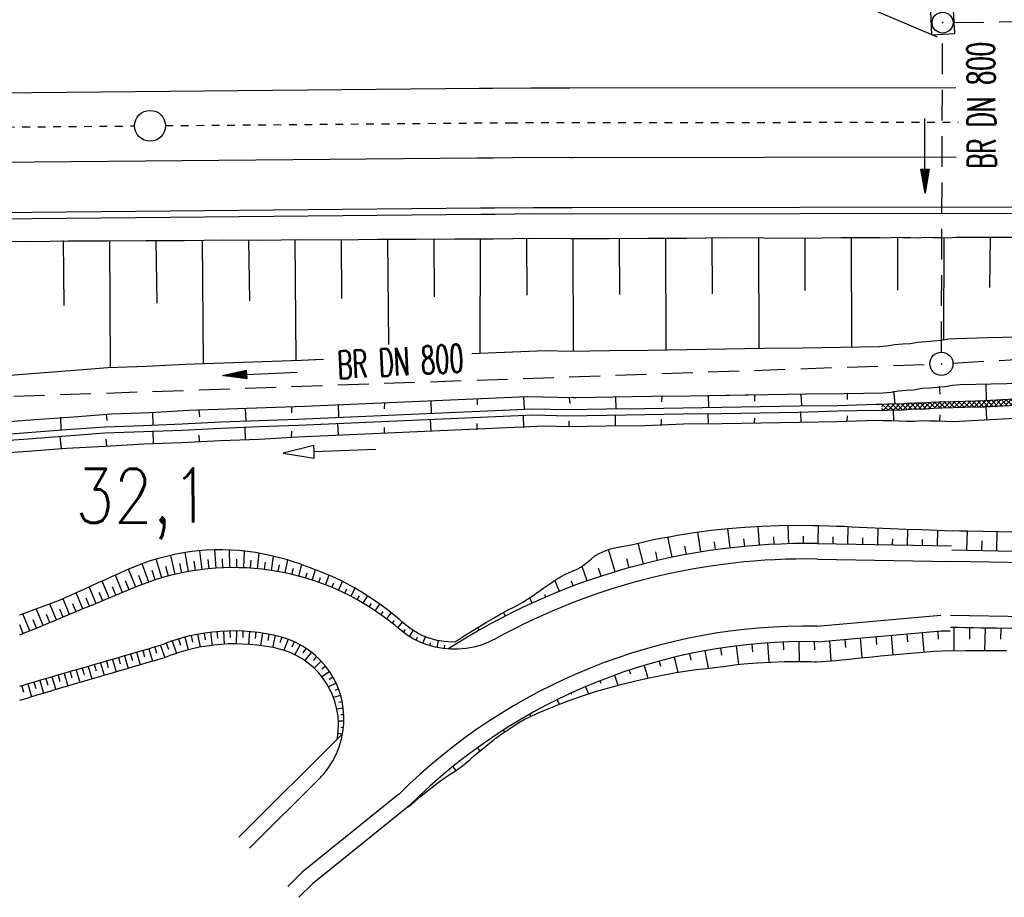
# Model space of a CAD drawing. Extents: x 0 to 1135, y 0 to 420.
# Tile 34 of 81: x 649 to 713, y 129 to 186. Entities that reach past the tile are written whole.
import ezdxf
from ezdxf.enums import TextEntityAlignment as Align

# ---------------------------------------------------------------- set-up
doc = ezdxf.new("R2010")
doc.units = 0
doc.header["$LTSCALE"] = 2
doc.header["$MEASUREMENT"] = 0
for name, pattern in [('ACAD_ISO10W100W', [0.5, 0.25, -0.25]), ('AUSGEZOGEN', [0]), ('GESTRICH-X2', [1.5, 1, -0.5])]:
    doc.linetypes.add(name, pattern=pattern)
doc.layers.get('0').update_dxf_attribs({"color": 8, "linetype": 'AUSGEZOGEN'})
for name, color, linetype in [('Bahnachse', 7, 'CONTINUOUS'), ('Boeschungen', 15, 'CONTINUOUS'), ('Gleisachsen', 7, 'CONTINUOUS'), ('Kabelanlagen', 15, 'CONTINUOUS'), ('KANAL', 200, 'GESTRICH-X2'), ('MULDE', 8, 'AUSGEZOGEN'), ('PFEIL', 200, 'CONTINUOUS'), ('SCHSYMBOL', 200, 'AUSGEZOGEN'), ('TEXTO', 200, 'CONTINUOUS'), ('Wegböschungen', 15, 'CONTINUOUS'), ('Wege', 15, 'CONTINUOUS'), ('Zufahrt_RRB', 15, 'CONTINUOUS')]:
    doc.layers.add(name, color=color, linetype=linetype)
doc.styles.add('ROMANS', font='romans.shx', dxfattribs={"width": 0.8})

# ---------------------------------------------------------------- blocks, each defined once
blk = doc.blocks.new('*X44')
at = {"color": 0, "linetype": 'ByBlock'}
for p, q in [((91564, 4059), (91971, 4467)), ((91888, 4066), (92296, 4473)), ((92339, 4075), (91948, 4466)), ((92213, 4072), (92621, 4480)), ((92651, 4081), (92260, 4473)), ((92538, 4078), (92952, 4493)), ((92956, 4094), (92572, 4479)), ((92868, 4090), (93285, 4508)), ((93261, 4108), (92879, 4490)), ((93565, 4121), (93183, 4504)), ((93201, 4105), (93619, 4523)), ((93870, 4135), (93488, 4517)), ((93534, 4120), (93952, 4538)), ((94175, 4149), (93792, 4531)), ((93867, 4135), (94285, 4553)), ((94479, 4162), (94097, 4545)), ((94200, 4150), (94618, 4568)), ((94787, 4173), (94401, 4558)), ((94533, 4165), (94944, 4576)), ((95099, 4179), (94707, 4571)), ((94861, 4174), (95268, 4582)), ((95411, 4185), (95019, 4577)), ((95185, 4181), (95593, 4588)), ((95723, 4191), (95331, 4583)), ((95510, 4187), (95918, 4595)), ((96035, 4198), (95643, 4589)), ((95835, 4194), (96242, 4601)), ((96347, 4204), (95955, 4596)), ((96159, 4200), (96567, 4608)), ((96659, 4210), (96267, 4602)), ((96484, 4206), (96897, 4620)), ((96964, 4223), (96579, 4608)), ((96812, 4217), (97230, 4635)), ((97268, 4237), (96886, 4619)), ((97145, 4232), (97563, 4650)), ((97573, 4251), (97191, 4633)), ((97478, 4246), (97896, 4664)), ((97877, 4264), (97495, 4646)), ((98182, 4278), (97800, 4660)), ((97812, 4261), (98230, 4679)), ((98486, 4292), (98104, 4674)), ((98145, 4276), (98563, 4694)), ((98795, 4301), (98409, 4687)), ((98478, 4291), (98888, 4701)), ((99029, 4386), (98715, 4700)), ((98806, 4301), (99028, 4523)), ((74031, 3709), (74211, 3890)), ((74451, 3507), (74067, 3892)), ((74130, 3490), (74553, 3913)), ((74756, 3521), (74376, 3901)), ((74466, 3508), (74876, 3917)), ((75084, 3511), (74673, 3922)), ((74796, 3520), (75185, 3908)), ((75390, 3523), (74999, 3914)), ((75105, 3510), (75526, 3931)), ((75688, 3543), (75315, 3916)), ((75439, 3526), (75868, 3955)), ((75985, 3564), (75612, 3937)), ((75781, 3550), (76208, 3977)), ((76293, 3575), (75910, 3958)), ((76123, 3574), (76517, 3968)), ((76621, 3565), (76209, 3977)), ((76438, 3570), (76840, 3973)), ((76924, 3580), (76537, 3967)), ((76753, 3568), (77182, 3997)), ((77222, 3600), (76849, 3973)), ((77095, 3591), (77524, 4020)), ((77519, 3621), (77146, 3994)), ((77437, 3615), (77850, 4028)), ((77831, 3628), (77444, 4015)), ((78146, 3630), (77746, 4031)), ((77770, 3630), (78175, 4035)), ((78456, 3639), (78063, 4032)), ((78087, 3629), (78501, 4043)), ((78765, 3648), (78374, 4040)), ((78415, 3638), (78828, 4051)), ((79075, 3657), (78684, 4047)), ((78742, 3647), (79154, 4059)), ((79384, 3666), (78994, 4055)), ((79070, 3657), (79481, 4068)), ((79696, 3672), (79305, 4063)), ((79397, 3666), (79805, 4074)), ((80008, 3678), (79616, 4070)), ((79722, 3673), (80130, 4080)), ((80320, 3685), (79928, 4076)), ((80047, 3679), (80454, 4087)), ((80632, 3691), (80240, 4083)), ((80371, 3686), (80781, 4095)), ((80938, 3703), (80552, 4089)), ((80696, 3692), (81115, 4111)), ((81242, 3717), (80860, 4099)), ((81029, 3707), (81449, 4127)), ((81547, 3730), (81164, 4113)), ((81362, 3722), (81782, 4142)), ((81851, 3744), (81468, 4127)), ((81695, 3737), (82116, 4158)), ((82156, 3757), (81772, 4142)), ((82029, 3752), (82450, 4173)), ((82461, 3771), (82076, 4156)), ((82362, 3767), (82780, 4185)), ((82767, 3783), (82380, 4170)), ((83079, 3789), (82685, 4183)), ((82695, 3781), (83105, 4192)), ((83391, 3795), (82997, 4190)), ((83019, 3788), (83429, 4198)), ((83703, 3801), (83309, 4196)), ((83344, 3794), (83754, 4205)), ((84015, 3808), (83621, 4202)), ((83668, 3801), (84079, 4211)), ((84327, 3814), (83933, 4208)), ((83993, 3807), (84403, 4217)), ((84639, 3820), (84245, 4214)), ((84318, 3814), (84730, 4226)), ((84945, 3833), (84557, 4220)), ((84642, 3820), (85063, 4241)), ((85249, 3847), (84864, 4232)), ((84975, 3834), (85396, 4255)), ((85553, 3861), (85168, 4245)), ((85308, 3850), (85729, 4270)), ((85857, 3875), (85473, 4259)), ((85642, 3865), (86062, 4285)), ((86161, 3889), (85778, 4272)), ((85976, 3881), (86395, 4300)), ((86465, 3904), (86082, 4286)), ((86310, 3896), (86727, 4313)), ((86772, 3915), (86387, 4300)), ((86643, 3912), (87051, 4320)), ((87084, 3921), (86692, 4313)), ((86968, 3918), (87376, 4326)), ((87396, 3927), (87004, 4319)), ((87293, 3925), (87700, 4332)), ((87708, 3933), (87316, 4325)), ((87617, 3931), (88025, 4339)), ((88020, 3939), (87628, 4331)), ((88332, 3945), (87940, 4337)), ((87942, 3938), (88350, 4345)), ((88644, 3952), (88252, 4343)), ((88267, 3944), (88675, 4352)), ((88949, 3965), (88564, 4350)), ((88591, 3950), (89008, 4367)), ((89253, 3979), (88871, 4361)), ((88923, 3964), (89341, 4382)), ((89558, 3992), (89176, 4374)), ((89256, 3979), (89674, 4397)), ((89863, 4006), (89480, 4388)), ((89589, 3994), (90007, 4412)), ((90167, 4019), (89785, 4402)), ((89922, 4009), (90340, 4426)), ((90472, 4033), (90090, 4415)), ((90255, 4023), (90673, 4441)), ((90779, 4044), (90394, 4429)), ((90588, 4038), (90997, 4448)), ((91091, 4050), (90700, 4442)), ((90914, 4046), (91322, 4454)), ((91403, 4056), (91012, 4448)), ((91239, 4053), (91647, 4460)), ((91715, 4062), (91324, 4454)), ((92027, 4068), (91636, 4460)), ((74151, 3489), (74031, 3609))]:
    blk.add_line(p, q, dxfattribs=at)
blk = doc.blocks.new('GST')
at = {"color": 0}
blk.add_circle((0, 0), 0.75, dxfattribs=at)
blk.add_point((0, 0), dxfattribs=at)
blk = doc.blocks.new('10')
blk.add_blockref('GST', (0, 0))
blk = doc.blocks.new('20')
blk.add_lwpolyline([(-0.754, -0.751), (0.754, -0.751), (0.754, 0.75), (-0.754, 0.75)], close=True)
blk.add_circle((0, 0), 0.676)
blk.add_point((0, 0))
blk = doc.blocks.new('PFEIL2')
at = {"color": 0}
for p, q in [((0.88, 0.002), (-2.401, -0.012)), ((0.881, -0.271), (0.879, 0.276)), ((0.879, 0.276), (2.429, 0.009)), ((0.911, 0.27), (0.879, 0.265)), ((0.965, 0.261), (0.879, 0.246)), ((1.019, 0.252), (0.879, 0.228)), ((1.073, 0.242), (0.879, 0.209)), ((1.127, 0.233), (0.879, 0.191)), ((1.181, 0.224), (0.879, 0.172)), ((1.235, 0.214), (0.879, 0.154)), ((1.289, 0.205), (0.879, 0.135)), ((1.343, 0.196), (0.879, 0.117)), ((1.397, 0.187), (0.879, 0.098)), ((1.451, 0.177), (0.879, 0.08)), ((1.505, 0.168), (0.879, 0.061)), ((1.559, 0.159), (0.88, 0.043)), ((1.613, 0.149), (0.88, 0.024)), ((1.668, 0.14), (0.88, 0.006)), ((1.722, 0.131), (0.88, -0.013)), ((1.776, 0.121), (0.88, -0.031)), ((1.83, 0.112), (0.88, -0.05)), ((1.884, 0.103), (0.88, -0.068)), ((1.938, 0.094), (0.88, -0.087)), ((1.992, 0.084), (0.88, -0.105)), ((2.046, 0.075), (0.88, -0.124)), ((2.1, 0.066), (0.88, -0.142)), ((2.154, 0.056), (0.88, -0.161)), ((2.208, 0.047), (0.88, -0.179)), ((2.262, 0.038), (0.881, -0.198)), ((2.316, 0.029), (0.881, -0.216)), ((2.37, 0.019), (0.881, -0.235)), ((2.424, 0.01), (0.881, -0.253)), ((2.429, 0.009), (0.881, -0.271))]:
    blk.add_line(p, q, dxfattribs=at)

msp = doc.modelspace()

# ---------------------------------------------------------------- linework, layer by layer
at = {"layer": 'Bahnachse', "linetype": 'ACAD_ISO10W100W'}
for points in [[(564.285, 177.906), (656.554, 178.704)], [(658.554, 178.721), (680.878, 178.914), (709.909, 178.951)]]:
    msp.add_lwpolyline(points, dxfattribs=at)
at = {"layer": 'Bahnachse', "linetype": 'Continuous'}
msp.add_circle((657.554, 178.712), 1, dxfattribs=at)
at = {"layer": 'Boeschungen', "linetype": 'Continuous'}
for p, q in [((678.404, 163.974), (683.135, 164.154)), ((694.867, 161.266), (697.369, 161.305)), ((708.772, 160.841), (710.361, 160.89)), ((708.843, 160.439), (710.317, 160.489)), ((687.701, 159.284), (687.697, 159.984)), ((690.682, 159.352), (690.681, 159.714)), ((690.614, 159.349), (690.692, 159.352)), ((690.683, 159.352), (690.66, 159.351))]:
    msp.add_line(p, q, dxfattribs=at)
for points in [[(647.329, 171.24), (649.829, 171.228), (652.281, 171.267), (654.781, 171.256), (657.283, 171.294), (659.783, 171.282), (662.285, 171.321), (664.786, 171.309), (667.287, 171.347), (669.788, 171.336), (672.289, 171.374), (674.79, 171.362), (677.292, 171.4), (679.792, 171.389), (682.294, 171.427), (684.794, 171.415), (687.295, 171.404), (689.796, 171.442), (692.297, 171.43), (694.799, 171.469), (697.299, 171.457), (699.8, 171.445), (702.301, 171.484), (704.802, 171.472), (705.302, 171.459), (705.803, 171.497), (706.303, 171.485), (706.802, 171.472), (707.302, 171.46)], [(651.931, 171.276), (651.977, 167.074)], [(654.931, 171.252), (654.979, 163.048)], [(657.933, 171.278), (657.983, 167.225)], [(660.934, 171.304), (660.987, 163.3)], [(663.936, 171.33), (663.988, 167.377)], [(666.937, 171.356), (666.995, 163.552)], [(669.938, 171.332), (669.944, 167.531)], [(672.939, 171.358), (672.997, 164.549)], [(675.941, 171.384), (675.948, 167.632)], [(678.942, 171.41), (678.911, 163.992)], [(681.943, 171.386), (681.953, 167.734)], [(684.944, 171.412), (684.964, 164.109)], [(687.946, 171.438), (687.956, 167.786)], [(690.947, 171.464), (690.968, 164.211)], [(693.948, 171.44), (693.959, 167.838)], [(696.949, 171.466), (696.973, 164.299)], [(699.95, 171.442), (699.961, 168.038)], [(702.951, 171.467), (702.977, 164.394)], [(705.953, 171.493), (705.966, 168.072)], [(707.252, 171.461), (707.753, 171.499), (708.253, 171.487), (708.753, 171.474), (709.253, 171.462), (709.754, 171.5), (711.755, 171.5), (713.755, 171.501)], [(708.953, 171.469), (708.94, 164.868)], [(711.955, 171.495), (711.924, 168.245)], [(683.135, 164.154), (684.814, 164.113), (687.316, 164.151), (689.818, 164.189), (692.319, 164.228), (694.821, 164.266), (697.323, 164.304), (699.824, 164.342), (702.276, 164.382), (704.778, 164.42), (705.279, 164.458), (705.781, 164.546), (706.282, 164.583), (706.783, 164.621), (707.286, 164.709), (707.787, 164.746), (708.288, 164.784), (708.789, 164.821), (709.291, 164.909), (709.792, 164.947), (711.794, 164.997), (713.796, 165.048)], [(634.887, 161.593), (637.392, 161.782), (639.898, 161.97), (642.353, 162.159), (644.858, 162.348), (647.363, 162.486), (649.868, 162.674), (652.373, 162.863), (654.829, 163.052), (657.332, 163.14), (659.836, 163.279), (662.339, 163.367), (664.842, 163.455), (667.345, 163.543), (668.797, 163.608)], [(636.991, 161.752), (637.392, 161.782), (639.898, 161.97), (642.353, 162.159), (644.858, 162.348), (647.363, 162.486), (649.868, 162.674), (652.373, 162.863), (654.829, 163.052), (657.332, 163.14), (659.836, 163.279), (662.339, 163.367), (664.842, 163.455), (667.345, 163.543), (668.658, 163.601)], [(702.705, 161.391), (702.696, 160.991)], [(705.71, 161.517), (705.79, 160.715)], [(708.668, 161.844), (708.706, 161.343)], [(711.673, 161.97), (711.698, 160.969)], [(631.656, 157.19), (635.112, 158.602), (637.617, 158.79), (640.122, 158.978), (642.578, 159.168), (645.083, 159.356), (647.587, 159.494), (650.093, 159.683), (652.598, 159.871), (655.054, 160.06), (657.557, 160.149), (660.061, 160.287), (662.564, 160.375), (665.067, 160.464), (667.57, 160.552), (681.988, 161.189)], [(672.731, 160.78), (672.721, 160.38)], [(675.735, 160.906), (675.766, 160.105)], [(678.739, 161.032), (678.729, 160.632)], [(681.743, 161.158), (681.774, 160.357)], [(682.349, 160.393), (684.624, 160.337), (687.076, 160.376), (689.577, 160.414), (692.079, 160.453), (694.581, 160.491), (697.083, 160.529), (699.584, 160.568), (702.086, 160.606), (704.589, 160.694), (705.089, 160.682), (705.59, 160.719), (706.09, 160.707), (706.591, 160.745), (707.092, 160.782), (707.592, 160.77), (708.093, 160.808), (708.594, 160.845), (708.772, 160.841)], [(684.692, 161.085), (684.734, 160.734)], [(687.695, 161.161), (687.726, 160.36)], [(690.697, 161.187), (690.688, 160.837)], [(693.7, 161.263), (693.73, 160.462)], [(696.701, 161.289), (696.691, 160.889)], [(699.703, 161.315), (699.735, 160.614)], [(710.361, 160.89), (711.597, 160.921), (713.55, 161.023)], [(632.306, 156.663), (637.151, 157.957), (639.655, 158.095), (642.16, 158.283), (644.666, 158.472), (647.171, 158.66), (649.627, 158.849), (652.132, 159.038), (654.637, 159.226), (657.14, 159.314), (659.643, 159.402), (662.148, 159.541), (664.6, 159.63), (667.103, 159.719), (682.349, 160.393)], [(657.711, 160.15), (657.741, 159.349)], [(660.715, 160.276), (660.755, 159.875)], [(663.719, 160.402), (663.749, 159.601)], [(666.723, 160.528), (666.713, 160.128)], [(669.727, 160.654), (669.758, 159.853)], [(682.389, 159.992), (684.614, 159.937), (687.116, 159.975), (689.618, 160.013), (692.069, 160.053), (694.571, 160.091), (697.073, 160.129), (699.574, 160.168), (702.077, 160.256), (704.579, 160.294), (705.079, 160.282), (705.58, 160.32), (706.08, 160.307), (706.581, 160.345), (707.082, 160.383), (707.582, 160.37), (708.083, 160.408), (708.584, 160.446), (708.843, 160.439)], [(693.67, 160.063), (693.704, 159.412)], [(699.676, 160.215), (699.708, 159.514)], [(705.68, 160.317), (705.713, 159.616)], [(710.317, 160.489), (711.587, 160.521), (713.59, 160.622)], [(711.688, 160.569), (711.716, 159.668)], [(632.397, 156.499), (637.191, 157.556), (639.645, 157.695), (642.151, 157.884), (644.656, 158.072), (647.161, 158.26), (649.667, 158.448), (652.122, 158.638), (654.628, 158.826), (657.131, 158.914), (659.633, 159.003), (662.138, 159.141), (664.641, 159.229), (667.144, 159.317), (682.389, 159.992)], [(651.752, 159.847), (651.781, 158.996)], [(654.707, 160.024), (654.747, 159.623)], [(669.698, 159.454), (669.728, 158.653)], [(675.706, 159.706), (675.736, 158.905)], [(678.74, 159.031), (678.75, 159.431)], [(681.714, 159.958), (681.744, 159.157)], [(683.097, 159.274), (684.597, 159.237), (687.099, 159.275), (689.6, 159.313), (692.103, 159.402), (694.605, 159.44), (697.107, 159.478), (699.608, 159.517), (702.06, 159.556), (704.563, 159.644), (705.063, 159.632), (705.563, 159.62), (706.063, 159.607), (706.562, 159.595), (707.062, 159.583), (707.563, 159.62), (708.063, 159.608), (708.563, 159.596), (709.063, 159.583), (709.563, 159.571), (711.566, 159.672), (713.569, 159.772)], [(684.697, 159.234), (684.705, 159.584)], [(696.707, 159.488), (696.714, 159.788)], [(702.711, 159.59), (702.72, 159.94)], [(708.713, 159.592), (708.723, 159.992)], [(632.948, 155.759), (637.171, 156.756), (639.677, 156.944), (642.182, 157.133), (644.636, 157.272), (647.142, 157.46), (649.647, 157.649), (652.152, 157.837), (654.657, 157.975), (657.161, 158.113), (659.614, 158.203), (662.118, 158.341), (664.621, 158.429), (667.125, 158.568), (683.097, 159.274)], [(657.732, 158.949), (657.762, 158.149)], [(663.69, 159.203), (663.72, 158.402)], [(666.724, 158.528), (666.734, 158.927)], [(672.732, 158.779), (672.742, 159.179)], [(651.721, 158.598), (651.801, 157.795)], [(654.757, 157.973), (654.718, 158.424)], [(660.766, 158.274), (660.726, 158.676)], [(672.173, 157.76), (668.176, 157.598), (668.16, 157.998), (666.178, 157.517), (668.192, 157.198), (668.176, 157.598)]]:
    msp.add_lwpolyline(points, dxfattribs=at)
msp.add_lwpolyline([(681.998, 161.191), (684.956, 161.118, 0.009995), (685.156, 161.118), (687.558, 161.154), (690.059, 161.193), (692.561, 161.231), (695.063, 161.269), (697.565, 161.308), (700.066, 161.346), (702.518, 161.385), (705.02, 161.424), (705.521, 161.461), (706.023, 161.549), (706.524, 161.587), (707.025, 161.624), (707.528, 161.712), (708.029, 161.75), (708.53, 161.787), (709.031, 161.825), (709.533, 161.912), (710.034, 161.95), (712.036, 162.001), (714.038, 162.051)], format="xyb", dxfattribs=at)
at = {"layer": 'Gleisachsen', "linetype": 'Continuous'}
for p, q in [((539.745, 179.835), (678.888, 181.147)), ((684.735, 181.169), (709.741, 181.201)), ((539.784, 175.333), (678.739, 176.646)), ((684.894, 176.669), (709.754, 176.701))]:
    msp.add_line(p, q, dxfattribs=at)
for points in [[(678.888, 181.147), (679.733, 181.143), (682.234, 181.181), (684.735, 181.17)], [(678.739, 176.646), (679.772, 176.641), (682.273, 176.679), (684.774, 176.667), (684.894, 176.669)]]:
    msp.add_lwpolyline(points, dxfattribs=at)
at = {"layer": 'Kabelanlagen', "linetype": 'Continuous'}
for p, q in [((684.892, 173.419), (715.61, 173.458)), ((539.813, 172.022), (678.952, 173.397)), ((539.82, 171.622), (678.979, 172.998)), ((684.907, 173.019), (715.61, 173.058))]:
    msp.add_line(p, q, dxfattribs=at)
for points in [[(678.952, 173.397), (679.89, 173.393), (682.392, 173.431), (684.892, 173.42)], [(678.979, 172.998), (679.905, 172.993), (682.407, 173.032), (684.907, 173.02)]]:
    msp.add_lwpolyline(points, dxfattribs=at)
at = {"layer": 'KANAL'}
for p, q in [((709.556, 185.401), (719.38, 185.518)), ((708.809, 164.048), (708.879, 184.717)), ((709.555, 163.343), (789.965, 168.107)), ((630.739, 160.566), (708.057, 163.272))]:
    msp.add_line(p, q, dxfattribs=at)
at = {"layer": 'MULDE'}
msp.add_lwpolyline([(685.379, 194.34), (697.354, 189.167), (705.02, 185.955), (708.527, 184.467)], dxfattribs=at)
at = {"layer": 'Wegböschungen', "linetype": 'Continuous'}
for p, q in [((695.12, 151.376), (694.971, 152.637)), ((697.016, 151.553), (696.928, 152.781)), ((698.919, 151.646), (698.89, 152.842)), ((700.831, 151.654), (700.842, 152.822)), ((702.755, 151.62), (702.776, 152.765)), ((704.683, 151.587), (704.703, 152.659)), ((706.611, 151.554), (706.63, 152.587)), ((708.549, 151.52), (708.568, 152.525)), ((710.463, 151.229), (710.486, 152.478)), ((710.463, 151.229), (710.486, 152.478)), ((712.391, 151.193), (712.414, 152.446)), ((712.391, 151.193), (712.414, 152.446)), ((691.36, 150.768), (691.087, 152.089)), ((693.232, 151.114), (693.025, 152.405)), ((694.174, 151.255), (694.102, 151.772)), ((696.068, 151.475), (696.02, 151.975)), ((697.966, 151.61), (697.944, 152.094)), ((699.873, 151.66), (699.871, 152.13)), ((701.791, 151.637), (701.799, 152.095)), ((703.719, 151.604), (703.727, 152.031)), ((705.647, 151.57), (705.654, 151.97)), ((707.575, 151.537), (707.582, 151.92)), ((711.427, 151.211), (711.438, 151.837)), ((711.427, 151.211), (711.438, 151.837)), ((687.674, 149.83), (687.242, 151.27)), ((689.504, 150.34), (689.168, 151.686)), ((692.295, 150.952), (692.196, 151.483)), ((688.585, 150.095), (688.429, 150.667)), ((690.429, 150.564), (690.304, 151.113)), ((685.861, 149.238), (685.533, 150.182)), ((686.765, 149.545), (686.594, 150.074)), ((684.07, 148.562), (683.779, 149.283)), ((684.962, 148.91), (684.846, 149.221)), ((682.304, 147.804), (682.147, 148.149)), ((683.185, 148.194), (683.12, 148.341)), ((680.569, 146.965), (680.45, 147.199)), ((678.872, 146.047), (678.774, 146.22)), ((709.608, 146.246), (709.613, 144.721)), ((709.608, 146.246), (709.613, 144.721)), ((710.634, 146.225), (710.617, 145.476)), ((710.634, 146.225), (710.617, 145.476)), ((711.64, 146.206), (711.607, 144.735)), ((711.64, 146.206), (711.607, 144.735)), ((712.646, 146.187), (712.63, 145.463)), ((712.646, 146.187), (712.63, 145.463)), ((702.543, 145.46), (702.592, 144.933)), ((703.548, 145.549), (703.662, 144.265)), ((704.548, 145.638), (704.596, 145.126)), ((705.553, 145.727), (705.666, 144.452)), ((706.556, 145.816), (706.601, 145.304)), ((707.565, 145.905), (707.661, 144.636)), ((708.584, 145.996), (708.606, 145.473)), ((694.5, 144.885), (694.573, 144.422)), ((695.511, 145.027), (695.661, 143.828)), ((696.525, 145.14), (696.571, 144.655)), ((697.54, 145.224), (697.626, 143.981)), ((698.558, 145.28), (698.579, 144.776)), ((699.577, 145.308), (699.599, 144.025)), ((700.572, 145.307), (700.592, 144.782)), ((701.559, 145.372), (701.636, 144.07)), ((691.508, 144.294), (691.74, 143.317)), ((692.498, 144.519), (692.584, 144.117)), ((693.494, 144.716), (693.708, 143.588)), ((689.548, 143.763), (689.794, 142.945)), ((690.523, 144.042), (690.612, 143.713)), ((687.626, 143.125), (687.855, 142.486)), ((688.581, 143.457), (688.662, 143.213)), ((685.747, 142.383), (685.945, 141.921)), ((686.68, 142.767), (686.742, 142.609)), ((684.825, 141.974), (684.859, 141.899)), ((683.916, 141.54), (684.06, 141.247)), ((682.139, 140.6), (682.212, 140.469)), ((680.418, 139.564), (680.5, 139.436)), ((678.755, 138.432), (678.909, 138.217)), ((677.154, 137.209), (677.354, 136.959))]:
    msp.add_line(p, q, dxfattribs=at)
for points in [[(677.316, 145.284), (677.971, 145.717), (678.882, 146.286), (679.343, 146.562), (679.807, 146.833), (680.273, 147.101), (680.746, 147.358), (681.066, 147.521), (681.385, 147.685), (681.698, 147.86), (682.006, 148.054), (682.307, 148.26), (682.605, 148.471), (683.058, 148.787), (683.514, 149.101), (683.819, 149.31), (684.13, 149.508), (684.455, 149.682), (684.707, 149.791), (684.963, 149.894), (685.214, 150.003), (685.453, 150.131), (685.689, 150.297), (685.913, 150.484), (686.136, 150.675), (686.367, 150.854), (686.685, 151.046), (687.026, 151.197), (687.382, 151.31), (687.742, 151.393), (688.106, 151.46), (688.469, 151.527), (688.828, 151.605), (689.186, 151.691), (689.544, 151.777), (690.083, 151.894), (690.624, 152.001), (691.166, 152.103), (691.709, 152.2), (692.797, 152.373), (693.889, 152.519), (694.983, 152.639), (696.08, 152.729), (697.178, 152.794), (698.276, 152.832), (699.375, 152.845), (700.473, 152.832), (700.888, 152.821), (701.509, 152.805), (702.009, 152.794), (702.509, 152.778), (703.009, 152.752), (703.508, 152.72), (704.008, 152.692), (704.507, 152.668), (705.507, 152.626), (706.506, 152.591), (707.506, 152.559), (708.505, 152.527), (709.505, 152.493)], [(709.504, 152.495), (709.505, 152.495), (710.005, 152.486), (710.505, 152.478), (711.505, 152.461), (712.505, 152.444), (713.504, 152.427)], [(674.142, 134.537), (674.347, 134.675), (674.528, 134.816), (674.702, 134.967), (674.875, 135.12), (675.225, 135.411), (675.583, 135.692), (675.941, 135.972), (676.303, 136.246), (676.674, 136.508), (677.051, 136.761), (677.304, 136.926), (677.555, 137.095), (677.799, 137.272), (678.032, 137.461), (678.26, 137.658), (678.486, 137.858), (678.83, 138.152), (679.179, 138.44), (679.532, 138.725), (679.891, 139.002), (680.258, 139.267), (680.63, 139.527), (681.002, 139.787), (681.382, 140.034), (681.778, 140.256), (682.186, 140.457), (682.6, 140.644), (683.018, 140.823), (683.436, 140.997), (683.856, 141.167), (684.702, 141.49), (685.553, 141.79), (686.41, 142.069), (687.271, 142.326), (688.137, 142.56), (689.006, 142.773), (689.878, 142.963), (690.752, 143.137), (691.188, 143.22), (691.625, 143.298), (692.501, 143.436), (692.939, 143.497), (693.378, 143.552), (693.817, 143.599), (694.256, 143.649), (694.692, 143.707), (695.128, 143.766), (695.565, 143.818), (696.003, 143.862), (696.879, 143.936), (697.756, 143.987), (698.634, 144.017), (699.073, 144.023), (699.513, 144.025), (699.951, 144.023), (700.39, 144.011), (700.556, 144.003), (700.722, 144), (701.033, 144.016), (701.345, 144.046), (701.679, 144.073), (702.013, 144.095), (702.346, 144.12), (702.848, 144.172), (703.348, 144.231), (703.849, 144.285), (704.351, 144.333), (704.851, 144.378), (705.352, 144.423), (705.853, 144.469), (706.354, 144.514), (706.855, 144.558), (707.356, 144.605), (707.857, 144.655), (708.358, 144.696), (709.358, 144.732)], [(709.358, 144.719), (709.359, 144.719), (710.359, 144.726), (710.859, 144.729), (711.359, 144.733), (711.859, 144.738), (712.36, 144.74), (712.693, 144.738), (713.027, 144.738)]]:
    msp.add_lwpolyline(points, dxfattribs=at)
at = {"layer": 'Wege', "linetype": 'Continuous'}
for p, q in [((700.787, 151.654), (709.464, 151.504)), ((700.77, 150.654), (709.447, 150.505)), ((727.949, 150.149), (709.467, 150.496)), ((700.748, 146.304), (708.763, 147.016)), ((727.883, 146.649), (709.401, 146.997)), ((700.783, 145.303), (708.798, 146.015)), ((708.798, 146.015), (709.368, 146.005)), ((663.299, 132.647), (670.023, 139.342)), ((664.005, 131.938), (668.608, 136.522)), ((673.665, 135.419), (667.397, 130.377)), ((674.334, 134.673), (668.065, 129.631)), ((666.474, 129.458), (667.397, 130.377)), ((667.18, 128.75), (668.065, 129.631))]:
    msp.add_line(p, q, dxfattribs=at)
for points in [[(709.481, 151.248), (709.482, 151.248), (710.481, 151.229), (711.481, 151.21), (712.481, 151.191), (713.481, 151.173)], [(709.387, 146.249), (709.388, 146.249), (709.887, 146.241), (710.387, 146.23), (710.887, 146.22), (711.387, 146.211), (712.387, 146.192), (713.387, 146.173)]]:
    msp.add_lwpolyline(points, dxfattribs=at)
for radius, start, end in [(42.75, 89.01033, 122.88679), (41.75, 89.01033, 118.8291), (37.4, 88.92838, 134.87564), (36.4, 88.84445, 134.94744)]:
    msp.add_arc((700.049, 108.911), radius, start, end, dxfattribs=at)
at = {"layer": 'Zufahrt_RRB', "linetype": 'Continuous'}
for p, q in [((660.938, 149.976), (660.788, 151.194)), ((661.827, 150.061), (661.749, 151.258)), ((662.724, 150.098), (662.707, 151.245)), ((663.619, 150.086), (663.666, 151.167)), ((658.316, 149.436), (657.959, 150.652)), ((659.179, 149.663), (658.891, 150.89)), ((660.054, 149.844), (659.835, 151.071)), ((660.497, 149.916), (660.403, 150.528)), ((661.381, 150.025), (661.325, 150.629)), ((662.275, 150.086), (662.251, 150.674)), ((663.172, 150.098), (663.18, 150.655)), ((664.068, 150.061), (664.105, 150.584)), ((664.518, 150.025), (664.614, 151.033)), ((665.413, 149.914), (665.551, 150.842)), ((666.3, 149.755), (666.477, 150.594)), ((656.625, 148.84), (656.16, 149.997)), ((657.465, 149.162), (657.045, 150.354)), ((657.888, 149.305), (657.694, 149.908)), ((658.747, 149.555), (658.584, 150.167)), ((659.615, 149.759), (659.488, 150.374)), ((664.967, 149.975), (665.025, 150.46)), ((665.856, 149.841), (665.937, 150.283)), ((666.743, 149.657), (666.837, 150.054)), ((667.184, 149.546), (667.38, 150.294)), ((668.053, 149.289), (668.27, 149.956)), ((654.916, 148.133), (654.462, 149.232)), ((655.773, 148.487), (655.308, 149.614)), ((656.201, 148.665), (655.966, 149.235)), ((657.045, 149.008), (656.821, 149.595)), ((667.62, 149.424), (667.722, 149.772)), ((668.484, 149.143), (668.598, 149.466)), ((668.91, 148.985), (669.15, 149.609)), ((654.059, 147.778), (653.617, 148.85)), ((655.344, 148.31), (655.115, 148.866)), ((669.332, 148.814), (669.457, 149.115)), ((669.749, 148.632), (670.008, 149.211)), ((670.16, 148.439), (670.295, 148.716)), ((670.566, 148.235), (670.844, 148.764)), ((652.345, 147.068), (651.925, 148.085)), ((653.202, 147.423), (652.771, 148.467)), ((653.63, 147.6), (653.412, 148.129)), ((654.487, 147.955), (654.263, 148.498)), ((670.967, 148.02), (671.109, 148.271)), ((671.363, 147.792), (671.648, 148.271)), ((650.63, 146.358), (650.194, 147.416)), ((651.487, 146.713), (651.062, 147.744)), ((651.916, 146.891), (651.706, 147.401)), ((652.773, 147.245), (652.56, 147.761)), ((671.753, 147.553), (671.897, 147.781)), ((672.135, 147.304), (672.426, 147.739)), ((649.773, 146.003), (649.319, 147.104)), ((650.202, 146.181), (649.979, 146.72)), ((651.059, 146.536), (650.844, 147.056)), ((672.511, 147.045), (672.658, 147.252)), ((672.88, 146.775), (673.178, 147.172)), ((673.242, 146.495), (673.393, 146.685)), ((649.345, 145.826), (649.113, 146.387)), ((673.6, 146.199), (673.894, 146.573)), ((673.968, 145.902), (674.104, 146.091)), ((659.4, 145.481), (659.524, 145.072)), ((659.806, 145.595), (660.027, 144.767)), ((660.218, 145.695), (660.313, 145.278)), ((660.632, 145.781), (660.791, 144.942)), ((661.049, 145.853), (661.113, 145.432)), ((661.466, 145.91), (661.568, 145.067)), ((661.885, 145.954), (661.922, 145.534)), ((662.306, 145.983), (662.352, 145.145)), ((662.728, 145.997), (662.736, 145.578)), ((663.151, 145.998), (663.137, 145.16)), ((663.572, 145.984), (663.552, 145.567)), ((663.992, 145.955), (663.925, 145.129)), ((664.411, 145.913), (664.365, 145.504)), ((664.831, 145.856), (664.707, 145.052)), ((665.246, 145.785), (665.172, 145.39)), ((665.664, 145.699), (665.48, 144.928)), ((666.078, 145.597), (665.969, 145.223)), ((666.492, 145.464), (666.226, 144.747)), ((674.363, 145.632), (674.603, 146.022)), ((674.783, 145.396), (674.885, 145.598)), ((675.222, 145.199), (675.391, 145.614)), ((657.47, 144.844), (657.705, 144.033)), ((657.854, 144.953), (657.979, 144.552)), ((658.231, 145.067), (658.506, 144.276)), ((658.605, 145.213), (658.75, 144.816)), ((658.995, 145.354), (659.272, 144.549)), ((666.892, 145.3), (666.738, 144.959)), ((667.283, 145.103), (666.928, 144.464)), ((667.654, 144.877), (667.458, 144.581)), ((675.677, 145.04), (675.743, 145.254)), ((676.145, 144.921), (676.239, 145.363)), ((676.621, 144.844), (676.649, 145.071)), ((655.119, 144.159), (655.357, 143.347)), ((655.511, 144.273), (655.629, 143.867)), ((655.902, 144.387), (656.14, 143.576)), ((656.294, 144.501), (656.413, 144.096)), ((656.686, 144.615), (656.923, 143.805)), ((657.077, 144.729), (657.196, 144.324)), ((668.006, 144.623), (667.58, 144.08)), ((668.336, 144.342), (668.11, 144.096)), ((653.16, 143.59), (653.28, 143.182)), ((653.552, 143.704), (653.79, 142.89)), ((653.944, 143.818), (654.063, 143.411)), ((654.335, 143.932), (654.574, 143.118)), ((654.727, 144.045), (654.846, 143.639)), ((668.641, 144.039), (668.172, 143.597)), ((668.923, 143.711), (668.681, 143.517)), ((650.81, 142.906), (650.93, 142.495)), ((651.202, 143.02), (651.441, 142.202)), ((651.593, 143.134), (651.713, 142.726)), ((651.985, 143.248), (652.224, 142.432)), ((652.377, 143.362), (652.496, 142.954)), ((652.769, 143.476), (653.007, 142.661)), ((669.177, 143.362), (668.683, 143.03)), ((669.402, 142.997), (669.154, 142.857)), ((649.245, 142.45), (649.367, 142.029)), ((649.635, 142.565), (649.88, 141.727)), ((650.027, 142.679), (650.149, 142.262)), ((650.418, 142.792), (650.661, 141.965)), ((669.598, 142.614), (669.108, 142.389)), ((669.762, 142.223), (669.526, 142.134)), ((669.896, 141.818), (669.443, 141.689)), ((670.067, 140.989), (669.654, 140.937)), ((669.997, 141.408), (669.78, 141.362)), ((670.104, 140.57), (669.91, 140.56)), ((670.109, 140.148), (669.752, 140.158)), ((670.081, 139.731), (669.919, 139.747)), ((670.001, 139.32), (669.734, 139.368))]:
    msp.add_line(p, q, dxfattribs=at)
for points in [[(677.316, 145.284), (677.051, 145.275), (676.594, 145.307), (676.142, 145.382), (675.698, 145.502), (675.269, 145.665), (674.858, 145.869), (674.469, 146.111), (674.106, 146.389), (673.919, 146.551), (673.733, 146.715), (673.337, 147.045), (672.933, 147.364), (672.519, 147.672), (672.098, 147.971), (671.668, 148.258), (671.231, 148.535), (670.784, 148.798), (670.329, 149.047), (669.866, 149.282), (669.395, 149.502), (668.916, 149.708), (668.431, 149.898), (668.186, 149.986), (667.941, 150.076), (667.696, 150.171), (667.452, 150.267), (667.205, 150.357), (666.956, 150.442), (666.453, 150.602), (665.944, 150.744), (665.43, 150.87), (664.91, 150.979), (664.386, 151.071), (663.858, 151.145), (663.327, 151.202), (662.793, 151.24), (662.257, 151.261), (661.721, 151.257), (661.185, 151.228), (660.65, 151.18), (660.116, 151.114), (659.585, 151.029), (659.057, 150.927), (658.532, 150.806), (658.012, 150.667), (657.497, 150.51), (656.989, 150.334), (656.487, 150.137), (656.005, 149.929), (655.549, 149.723), (655.094, 149.517), (654.638, 149.311), (654.182, 149.105), (653.726, 148.899), (653.27, 148.693), (652.814, 148.487), (652.358, 148.281), (652.131, 148.177), (651.902, 148.075), (651.671, 147.98), (651.438, 147.888), (650.972, 147.709), (650.738, 147.619), (650.505, 147.53), (650.034, 147.359), (649.563, 147.191), (649.091, 147.022)], [(679.916, 145.488), (679.693, 145.374), (679.468, 145.267), (679.001, 145.088), (678.52, 144.951), (678.029, 144.859), (677.531, 144.812), (677.031, 144.81), (676.533, 144.854), (676.042, 144.943), (675.56, 145.076), (675.092, 145.252), (674.642, 145.47), (674.214, 145.728), (673.811, 146.023), (673.619, 146.183), (673.428, 146.344), (673.037, 146.656), (672.636, 146.955), (672.227, 147.243), (671.81, 147.518), (671.384, 147.78), (670.95, 148.029), (670.509, 148.265), (670.062, 148.487), (669.607, 148.696), (669.147, 148.891), (668.681, 149.072), (668.209, 149.238), (667.733, 149.39), (667.252, 149.528), (666.768, 149.651), (666.28, 149.76), (665.789, 149.853), (665.295, 149.932), (664.799, 149.996), (664.301, 150.044), (663.802, 150.078), (663.303, 150.096), (662.803, 150.099), (662.303, 150.087), (661.804, 150.06), (661.306, 150.018), (660.809, 149.961), (660.314, 149.888), (659.822, 149.801), (659.332, 149.699), (658.846, 149.582), (658.364, 149.45), (657.886, 149.304), (657.412, 149.144), (656.944, 148.969), (656.481, 148.781), (656.019, 148.589), (655.557, 148.398), (655.095, 148.207), (654.633, 148.015), (654.171, 147.824), (653.709, 147.633), (653.247, 147.442), (652.785, 147.25), (652.323, 147.059), (651.861, 146.868), (651.399, 146.677), (650.937, 146.485), (650.475, 146.294), (650.013, 146.103), (649.551, 145.911), (649.089, 145.72)], [(668.608, 136.522), (668.668, 136.586), (668.834, 136.773), (669.137, 137.171), (669.402, 137.594), (669.627, 138.04), (669.811, 138.505), (669.952, 138.985), (670.049, 139.475), (670.101, 139.972), (670.108, 140.472), (670.07, 140.97), (669.986, 141.463), (669.858, 141.946), (669.686, 142.416), (669.473, 142.868), (669.219, 143.298), (668.928, 143.704), (668.601, 144.082), (668.24, 144.429), (667.85, 144.741), (667.433, 145.017), (666.993, 145.254), (666.533, 145.449), (666.058, 145.603), (665.815, 145.664), (665.571, 145.719), (665.081, 145.815), (664.586, 145.891), (664.09, 145.947), (663.591, 145.983), (663.091, 145.999), (662.591, 145.995), (662.092, 145.97), (661.594, 145.926), (661.098, 145.861), (660.605, 145.777), (660.116, 145.672), (659.632, 145.548), (659.153, 145.405), (658.916, 145.327), (658.68, 145.242), (658.448, 145.15), (658.214, 145.061), (657.976, 144.987), (657.735, 144.92), (657.494, 144.851), (657.255, 144.78), (656.775, 144.641), (656.294, 144.501), (655.814, 144.362), (655.334, 144.222), (654.854, 144.082), (654.374, 143.943), (653.894, 143.803), (653.414, 143.664), (652.934, 143.524), (652.454, 143.384), (651.973, 143.245), (651.493, 143.105), (651.013, 142.965), (650.533, 142.826), (650.053, 142.686), (649.573, 142.547), (649.333, 142.476), (649.093, 142.407)], [(669.683, 139.003), (669.693, 139.048), (669.747, 139.521), (669.758, 139.992), (669.728, 140.46), (669.658, 140.919), (669.549, 141.368), (669.4, 141.802), (669.308, 142.011), (669.205, 142.215), (668.978, 142.606), (668.725, 142.976), (668.442, 143.321), (668.131, 143.636), (667.795, 143.922), (667.438, 144.176), (667.063, 144.397), (666.671, 144.583), (666.267, 144.735), (665.853, 144.851), (665.629, 144.9), (665.403, 144.943), (664.942, 145.02), (664.478, 145.08), (664.013, 145.124), (663.548, 145.151), (663.082, 145.161), (662.615, 145.155), (662.383, 145.146), (662.15, 145.132), (661.918, 145.11), (661.687, 145.082), (661.225, 145.019), (660.767, 144.938), (660.312, 144.838), (659.861, 144.723), (659.414, 144.594), (659.192, 144.524), (658.971, 144.448), (658.753, 144.367), (658.535, 144.286), (658.254, 144.194), (657.97, 144.111), (657.49, 143.97), (657.01, 143.83), (656.53, 143.69), (656.05, 143.55), (655.57, 143.41), (655.091, 143.269), (654.611, 143.129), (654.131, 142.989), (653.651, 142.849), (653.171, 142.709), (652.691, 142.568), (652.211, 142.428), (651.731, 142.288), (651.252, 142.145), (650.774, 141.999), (650.295, 141.853), (649.817, 141.708), (649.578, 141.634), (649.338, 141.562), (649.098, 141.493)]]:
    msp.add_lwpolyline(points, dxfattribs=at)

# ---------------------------------------------------------------- block references
at = {"layer": 'Boeschungen', "linetype": 'Continuous', "xscale": 0.001000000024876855, "yscale": 0.000999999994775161, "zscale": 0.001, "rotation": 0.3164981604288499}
msp.add_blockref('*X44', (630.92, 156.384), dxfattribs=at)
at = {"layer": 'PFEIL'}
for p, rotation in [((707.738, 176.776), 270.0791694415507), ((664.68, 162.654), 182.311526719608)]:
    msp.add_blockref('PFEIL2', p, dxfattribs=dict(at, rotation=rotation))
at = {"layer": 'SCHSYMBOL'}
for name, p, rotation in [('20', (708.881, 185.393), 2.845985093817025), ('10', (708.806, 163.299), 359.9999956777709)]:
    msp.add_blockref(name, p, dxfattribs=dict(at, rotation=rotation))

# ---------------------------------------------------------------- texts
at = {"layer": 'Bahnachse', "linetype": 'Continuous', "style": 'ROMANS', "oblique": 360, "width": 0.8337}
msp.add_text('32,1', height=3.5, rotation=0.31649, dxfattribs=at).set_placement((652.724, 152.986))
at = {"layer": 'TEXTO', "style": 'ROMANS', "width": 0.6}
for rotation, p in [(90.59258, (712.286, 180.048)), (3.21636, (673.82, 162.549))]:
    msp.add_text('BR DN 800', height=1.8, rotation=rotation, dxfattribs=at).set_placement(p, align=Align.CENTER)

doc.saveas('drawing.dxf')
